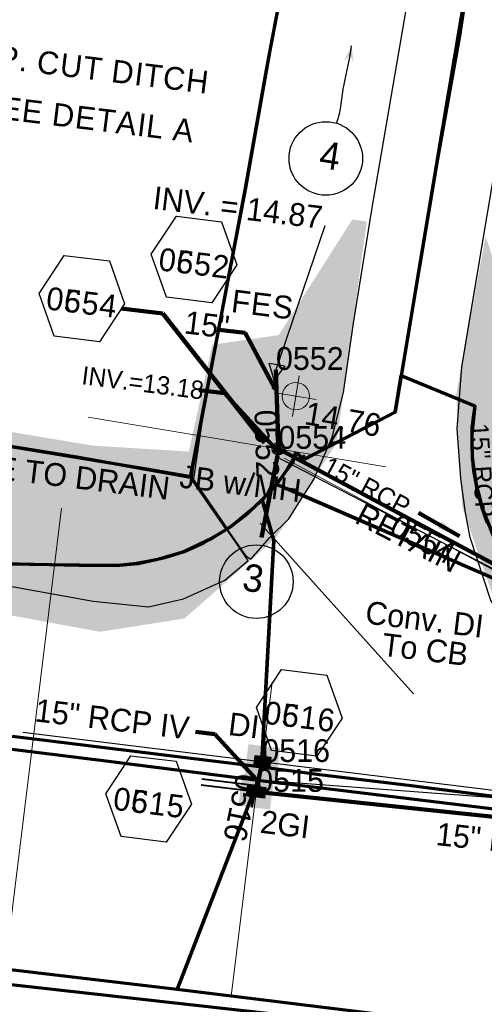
# Model space of a CAD drawing. Extents: x 1160024 to 2574774, y 200346 to 1150377.
# Tile 24 of 118: x 2482448 to 2482550, y 366023 to 366239. Entities that reach past the tile are written whole.
import ezdxf
from ezdxf.enums import TextEntityAlignment as Align

# ---------------------------------------------------------------- set-up
doc = ezdxf.new("R2010")
doc.units = 0
doc.header["$MEASUREMENT"] = 0
for name, pattern in [('DGN Style 2', [29.296317, 17.57779, -11.718527]), ('DGN Style 6', [55.721595, 0.029296, -11.718527, 20.507422, -11.718527, 0.029296, -11.718527]), ('DGN Style 7', [58.592634, 26.366685, -11.718527, 8.788895, -11.718527])]:
    doc.linetypes.add(name, pattern=pattern)
for name, color, linetype, lineweight in [('Exist Earthen Structure Ditch Cogo Point CELL', 5, 'Continuous', 13), ('Exist Plan Preparation Drainage Notes Label', 31, 'Continuous', 30), ('Exist Plan Preparation Watershed Blue', 5, 'Continuous', 30), ('Exist Structure Minor Pipes RCP 15 Inch', 30, 'Continuous', 0), ('Exist Structure Minor Pipes RCP 15 Inch Text', 30, 'Continuous', 13), ('Prop Drainage Structure Box Number Symbol CELL', 9, 'Continuous', 30), ('Prop Drainage Structure Drop Inlet Grate 2 Wide Slots and Flat Grates 840 20 CELL', 7, 'Continuous', 30), ('Prop Drainage Structure Drop Inlet Grate 2 Wide Slots and Flat Grates 840 20 Label', 9, 'Continuous', 30), ('Prop Drainage Structure Drop Inlet Grate 840 16 CELL', 7, 'Continuous', 30), ('Prop Drainage Structure Drop Inlet Grate 840 16 Label', 9, 'Continuous', 30), ('Prop Drainage Structure Flared End Section Reinforced Concrete Label', 9, 'Continuous', 30), ('Prop Drainage Structure Junction Box Convert From Drop Inlet Label', 9, 'Continuous', 30), ('Prop Drainage Structure Junction Box with Manhole CELL', 7, 'Continuous', 30), ('Prop Drainage Structure Junction Box with Manhole Label', 9, 'Continuous', 30), ('Prop Drainage Structure Outlet Flared End Section CELL', 9, 'Continuous', 30), ('Prop Drainage Structure Pipe RCP 15in Class III', 9, 'Continuous', 211), ('Prop Drainage Structure Pipe RCP 15in Class III Label', 9, 'Continuous', 30), ('Prop Drainage Structure Pipe RCP 15in Class IV', 9, 'Continuous', 211), ('Prop Drainage Structure Pipe RCP 15in Class IV Label', 9, 'Continuous', 30), ('Prop Drainage Structure Pipe Removal Label', 9, 'Continuous', 30), ('Prop Drainage Structure Plot Symbol 20 Scale', 9, 'DGN Style 2', 13), ('Prop Drainage Structure Plot Symbol 20 Scale CELL', 9, 'DGN Style 2', 13), ('Prop Drainage Structure Plot Symbol 50 Scale', 9, 'DGN Style 2', 13), ('Prop Drainage Structure Plot Symbol 50 Scale CELL', 9, 'DGN Style 2', 13), ('Prop Drainage Structure Retain Label', 9, 'Continuous', 30), ('Prop Drainage Structure Tops and Inverts LABEL', 1, 'Continuous', 30), ('Prop Earthen Structure Ditch Flow Line', 6, 'Rdy Ditch Special Prp', 30), ('Prop Plan Preparation Grade to Drain Arrows Label', 9, 'Continuous', 30), ('Prop Plan Preparation Watershed Pre Construction', 131, 'Continuous', 30)]:
    doc.layers.add(name, color=color, linetype=linetype, lineweight=lineweight)
for name, color, linetype, lineweight, plot in [('Prop Drainage Structure Flowable Fill', 101, 'Continuous', 30, False), ('Scratch_Level_5', 6, 'Continuous', 0, False), ('Scratch_Level_6', 30, 'Continuous', 0, False), ('Scratch_Level_7', 9, 'Continuous', 0, False), ('Scratch_Level_8', 171, 'Continuous', 0, False), ('Scratch_Level_9', 9, 'Continuous', 0, False)]:
    doc.layers.add(name, color=color, linetype=linetype, lineweight=lineweight, plot=plot)
doc.styles.add('Style-font000', font='font000.shx')
doc.styles.add('Style-font001', font='font001.shx')
doc.styles.add('Style-font041', font='font041.shx')
doc.styles.add('Style-GEOMETRICFUTURA_211_M_L', font='GEOMETRICFUTURA_211_M_L.shx')
doc.linetypes.add('Rdy Ditch Special Prp', pattern='A,0.55,-0.2,[22,dgnlstyle-RdylsE.shx,S=0.001111,R=0,X=0,Y=0],-0.2,0.55', length=1.5)
doc.dimstyles.new('erosion_control', dxfattribs={"dimtxt": 4.99999, "dimasz": 9.99998, "dimexe": 2.499995, "dimexo": 2.499995, "dimgap": 2.499995, "dimtad": 0, "dimtih": 1, "dimtoh": 1, "dimzin": 3, "dimdsep": 46, "dimtxsty": 'Style-GEOMETRICFUTURA_211_M_L', "dimcen": 0.09, "dimaunit": 1, "dimadec": 4, "dimazin": 3, "dimtfac": 1, "dimtofl": 0, "dimtmove": 0, "dimatfit": 1, "dimfxl": 1, "dimtzin": 3, "dimlwd": 106, "dimarcsym": 0})

# ---------------------------------------------------------------- blocks, each defined once
blk = doc.blocks.new('EXIST EARTHEN STRUCTURE DITCH COGO POINT_21')
at = {"layer": 'Exist Earthen Structure Ditch Cogo Point CELL'}
for p, q in [((0, -0.06), (0, 0.06)), ((-0.06, 0), (0.06, 0))]:
    blk.add_line(p, q, dxfattribs=at)
blk.add_circle((0, 0), 0.04, dxfattribs=at)
blk.add_point((0, 0), dxfattribs=at)
blk = doc.blocks.new('*U84')
at = {"layer": 'Exist Plan Preparation Drainage Notes Label'}
blk.add_circle((-2.02, 0), 1.993, dxfattribs=at)
blk.add_open_spline([(-0.139, -0.659), (0.522, -0.972), (1.251, -1.003), (1.947, -1.171), (2.636, -1.338), (3.313, -1.545), (4.014, -1.669)], degree=3, knots=[0, 0, 0, 0, 0.5025, 0.5025, 0.5025, 1, 1, 1, 1], dxfattribs=at)
blk.add_solid([(4.014, -1.669), (3.192, -1.207), (3.124, -1.722), (3.522, -1.565)], dxfattribs=at)
blk = doc.blocks.new('PROP DRAINAGE STRUCTURE BOX NUMBER SYMBOL_74')
at = {"layer": 'Scratch_Level_7', "flags": 128}
blk.add_lwpolyline([(-5, 8.94), (5, 8.94), (9.47, 0), (5, -8.94), (-5, -8.94), (-9.47, 0), (-5, 8.94)], dxfattribs=at)
at = {"layer": 'Scratch_Level_7', "insert": (0.23, -0.83), "char_height": 5, "attachment_point": 5, "line_spacing_factor": 0.6, "style": 'Style-GEOMETRICFUTURA_211_M_L'}
blk.add_mtext('\\T1.056;0515', dxfattribs=at)
blk = doc.blocks.new('PROP DRAINAGE STRUCTURE BOX NUMBER SYMBOL_87')
at = {"layer": 'Scratch_Level_7', "flags": 128}
blk.add_lwpolyline([(-5, 8.94), (5, 8.94), (9.47, 0), (5, -8.94), (-5, -8.94), (-9.47, 0), (-5, 8.94)], dxfattribs=at)
at = {"layer": 'Scratch_Level_7', "insert": (0.28, -0.83), "char_height": 5, "attachment_point": 5, "line_spacing_factor": 0.6, "style": 'Style-GEOMETRICFUTURA_211_M_L'}
blk.add_mtext('\\T1.056;0516', dxfattribs=at)
blk = doc.blocks.new('PROP DRAINAGE STRUCTURE BOX NUMBER SYMBOL_91')
at = {"layer": 'Scratch_Level_7', "flags": 128}
blk.add_lwpolyline([(-5, 8.94), (5, 8.94), (9.47, 0), (5, -8.94), (-5, -8.94), (-9.47, 0), (-5, 8.94)], dxfattribs=at)
at = {"layer": 'Scratch_Level_7', "insert": (0.17, -0.83), "char_height": 5, "attachment_point": 5, "line_spacing_factor": 0.6, "style": 'Style-GEOMETRICFUTURA_211_M_L'}
blk.add_mtext('\\T1.051;0552', dxfattribs=at)
blk = doc.blocks.new('PROP DRAINAGE STRUCTURE BOX NUMBER SYMBOL_93')
at = {"layer": 'Scratch_Level_7', "flags": 128}
blk.add_lwpolyline([(-5, 8.94), (5, 8.94), (9.47, 0), (5, -8.94), (-5, -8.94), (-9.47, 0), (-5, 8.94)], dxfattribs=at)
at = {"layer": 'Scratch_Level_7', "insert": (0.14, -0.83), "char_height": 5, "attachment_point": 5, "line_spacing_factor": 0.6, "style": 'Style-GEOMETRICFUTURA_211_M_L'}
blk.add_mtext('\\T1.051;0554', dxfattribs=at)
blk = doc.blocks.new('PROP DRAINAGE STRUCTURE BOX NUMBER SYMBOL_182')
at = {"layer": 'Prop Drainage Structure Box Number Symbol CELL', "flags": 128}
blk.add_lwpolyline([(-5, 8.94), (5, 8.94), (9.47, 0), (5, -8.94), (-5, -8.94), (-9.47, 0), (-5, 8.94)], dxfattribs=at)
at = {"layer": 'Prop Drainage Structure Box Number Symbol CELL', "insert": (0.14, -0.83), "char_height": 5, "attachment_point": 5, "line_spacing_factor": 0.6, "style": 'Style-GEOMETRICFUTURA_211_M_L'}
blk.add_mtext('\\T1.051;0654', dxfattribs=at)
blk = doc.blocks.new('PROP DRAINAGE STRUCTURE BOX NUMBER SYMBOL_183')
at = {"layer": 'Prop Drainage Structure Box Number Symbol CELL', "flags": 128}
blk.add_lwpolyline([(-5, 8.94), (5, 8.94), (9.47, 0), (5, -8.94), (-5, -8.94), (-9.47, 0), (-5, 8.94)], dxfattribs=at)
at = {"layer": 'Prop Drainage Structure Box Number Symbol CELL', "insert": (0.23, -0.83), "char_height": 5, "attachment_point": 5, "line_spacing_factor": 0.6, "style": 'Style-GEOMETRICFUTURA_211_M_L'}
blk.add_mtext('\\T1.056;0615', dxfattribs=at)
blk = doc.blocks.new('PROP DRAINAGE STRUCTURE BOX NUMBER SYMBOL_184')
at = {"layer": 'Prop Drainage Structure Box Number Symbol CELL', "flags": 128}
blk.add_lwpolyline([(-5, 8.94), (5, 8.94), (9.47, 0), (5, -8.94), (-5, -8.94), (-9.47, 0), (-5, 8.94)], dxfattribs=at)
at = {"layer": 'Prop Drainage Structure Box Number Symbol CELL', "insert": (0.17, -0.83), "char_height": 5, "attachment_point": 5, "line_spacing_factor": 0.6, "style": 'Style-GEOMETRICFUTURA_211_M_L'}
blk.add_mtext('\\T1.051;0652', dxfattribs=at)
blk = doc.blocks.new('PROP DRAINAGE STRUCTURE BOX NUMBER SYMBOL_185')
at = {"layer": 'Prop Drainage Structure Box Number Symbol CELL', "flags": 128}
blk.add_lwpolyline([(-5, 8.94), (5, 8.94), (9.47, 0), (5, -8.94), (-5, -8.94), (-9.47, 0), (-5, 8.94)], dxfattribs=at)
at = {"layer": 'Prop Drainage Structure Box Number Symbol CELL', "insert": (0.28, -0.83), "char_height": 5, "attachment_point": 5, "line_spacing_factor": 0.6, "style": 'Style-GEOMETRICFUTURA_211_M_L'}
blk.add_mtext('\\T1.056;0616', dxfattribs=at)
blk = doc.blocks.new('PROP DRAINAGE STRUCTURE OUTLET FLARED END SECTION_2')
at = {"layer": 'Prop Drainage Structure Outlet Flared End Section CELL', "flags": 128}
blk.add_lwpolyline([(-4.24, 0), (-2.26, 0), (1.18, 1.75), (1.18, -1.75), (-2.26, 0)], dxfattribs=at)
blk = doc.blocks.new('PROP DRAINAGE STRUCTURE JUNCTION BOX WITH MANHOLE_1')
at = {"layer": 'Prop Drainage Structure Plot Symbol 20 Scale'}
h = blk.add_hatch(color=256, dxfattribs=at)
h.paths.add_polyline_path([(-2, -2), (-2, 2), (2, 2), (2, -2)])
edge = h.paths.add_edge_path(flags=16)
edge.add_arc((0, 0), 1.5, 0, 360)
at = {"layer": 'Prop Drainage Structure Plot Symbol 50 Scale'}
h = blk.add_hatch(color=256, dxfattribs=at)
h.paths.add_polyline_path([(3.5, -3.5), (-3.5, -3.5), (-3.5, 3.5), (3.5, 3.5)])
edge = h.paths.add_edge_path(flags=16)
edge.add_arc((0, 0), 1.5, 0, 360)
at = {"layer": 'Prop Drainage Structure Junction Box with Manhole CELL', "flags": 128}
for points in [[(-1.39, 0.02), (-0.99, 0.02), (-0.99, -0.02), (-1.39, -0.02)], [(-0.71, 1.19), (-0.51, 0.85), (-0.48, 0.87), (-0.67, 1.21)], [(0.67, 1.21), (0.48, 0.87), (0.51, 0.85), (0.71, 1.19)], [(1.39, -0.02), (0.99, -0.02), (0.99, 0.02), (1.39, 0.02)], [(-0.71, -1.19), (-0.51, -0.85), (-0.48, -0.87), (-0.67, -1.21), (-0.67, -1.21)], [(0.67, -1.21), (0.48, -0.87), (0.51, -0.85), (0.71, -1.19)]]:
    blk.add_lwpolyline(points, dxfattribs=at)
at = {"layer": 'Prop Drainage Structure Junction Box with Manhole CELL'}
for radius in [1.39, 0.99, 0.953, 0.625, 0.333, 0.292, 0.0834, 0.0417]:
    blk.add_arc((0, 0), radius, 0, 360, dxfattribs=at)
blk = doc.blocks.new('PROP DRAINAGE STRUCTURE DROP INLET GRATE 2 WIDE SLOTS AND FLAT GRATES 840 20_6')
at = {"layer": 'Prop Drainage Structure Drop Inlet Grate 2 Wide Slots and Flat Grates 840 20 CELL', "flags": 128}
for points in [[(-2, 1.17), (2, 1.17), (2, -1.17), (-2, -1.17), (-2, 1.17), (-2, 1.17)], [(-1.94, 1.1), (1.94, 1.1), (1.94, -1.1), (-1.94, -1.1), (-1.94, 1.1)], [(-1.93, 1.09), (-0.01, 1.09), (-0.01, -1.09), (-1.93, -1.09), (-1.93, 1.09)], [(-1.84, 0.91), (-1.01, 0.91), (-1.01, 0.64), (-1.84, 0.64), (-1.84, 0.91)], [(-1.84, 0.52), (-1.01, 0.52), (-1.01, 0.25), (-1.84, 0.25), (-1.84, 0.52)], [(-1.84, 0.14), (-1.01, 0.14), (-1.01, -0.14), (-1.84, -0.14), (-1.84, 0.14)], [(-0.93, 0.91), (-0.09, 0.91), (-0.09, 0.64), (-0.93, 0.64), (-0.93, 0.91)], [(-0.93, 0.52), (-0.09, 0.52), (-0.09, 0.25), (-0.93, 0.25), (-0.93, 0.52)], [(-0.93, 0.14), (-0.09, 0.14), (-0.09, -0.14), (-0.93, -0.14), (-0.93, 0.14)], [(0.01, 1.09), (1.93, 1.09), (1.93, -1.09), (0.01, -1.09), (0.01, 1.09)], [(0.09, 0.91), (0.93, 0.91), (0.93, 0.64), (0.09, 0.64), (0.09, 0.91)], [(0.09, 0.52), (0.93, 0.52), (0.93, 0.25), (0.09, 0.25), (0.09, 0.52)], [(0.09, 0.14), (0.93, 0.14), (0.93, -0.14), (0.09, -0.14), (0.09, 0.14)], [(1.01, 0.91), (1.84, 0.91), (1.84, 0.64), (1.01, 0.64), (1.01, 0.91)], [(1.01, 0.52), (1.84, 0.52), (1.84, 0.25), (1.01, 0.25), (1.01, 0.52)], [(1.01, 0.14), (1.84, 0.14), (1.84, -0.14), (1.01, -0.14), (1.01, 0.14)], [(-1.84, -0.25), (-1.01, -0.25), (-1.01, -0.52), (-1.84, -0.52), (-1.84, -0.25)], [(-1.84, -0.64), (-1.01, -0.64), (-1.01, -0.91), (-1.84, -0.91), (-1.84, -0.64)], [(-0.93, -0.25), (-0.09, -0.25), (-0.09, -0.52), (-0.93, -0.52), (-0.93, -0.25)], [(-0.93, -0.64), (-0.09, -0.64), (-0.09, -0.91), (-0.93, -0.91), (-0.93, -0.64)], [(0.09, -0.25), (0.93, -0.25), (0.93, -0.52), (0.09, -0.52), (0.09, -0.25)], [(0.09, -0.64), (0.93, -0.64), (0.93, -0.91), (0.09, -0.91), (0.09, -0.64)], [(1.01, -0.25), (1.84, -0.25), (1.84, -0.52), (1.01, -0.52), (1.01, -0.25)], [(1.01, -0.64), (1.84, -0.64), (1.84, -0.91), (1.01, -0.91), (1.01, -0.64)]]:
    blk.add_lwpolyline(points, dxfattribs=at)
at = {"layer": 'Prop Drainage Structure Plot Symbol 20 Scale CELL', "extrusion": (0, 0, -1)}
blk.add_solid([(2, 2), (-2, 2), (2, -2), (-2, -2)], dxfattribs=at)
at = {"layer": 'Prop Drainage Structure Plot Symbol 50 Scale CELL', "extrusion": (0, 0, -1)}
blk.add_solid([(3.5, 3.5), (-3.5, 3.5), (3.5, -3.5), (-3.5, -3.5)], dxfattribs=at)
blk = doc.blocks.new('PROP DRAINAGE STRUCTURE DROP INLET GRATE 840 16_14')
at = {"layer": 'Prop Drainage Structure Drop Inlet Grate 840 16 CELL', "color": 7, "flags": 128}
for points in [[(-1.75, 1.25), (1.75, 1.25), (1.75, -1.25), (-1.75, -1.25), (-1.75, -1.25), (-1.75, 1.25)], [(-1.67, 1.17), (1.67, 1.17), (1.67, -1.17), (-1.67, -1.17), (-1.67, -1.17), (-1.67, 1.17)], [(0, -1.16), (0, 1.16), (1.66, 1.16), (1.66, -1.16), (-1.66, -1.16), (-1.66, 1.16), (0, 1.16)], [(-1.52, 1.03), (-0.13, 1.03), (-0.13, 0.87), (-1.52, 0.87), (-1.52, 1.03)], [(-1.52, 0.77), (-0.13, 0.77), (-0.13, 0.6), (-1.52, 0.6), (-1.52, 0.77)], [(-1.52, 0.5), (-0.13, 0.5), (-0.13, 0.34), (-1.52, 0.34), (-1.52, 0.5)], [(-1.52, 0.24), (-0.13, 0.24), (-0.13, 0.07), (-1.52, 0.07), (-1.52, 0.24)], [(0.12, 1.03), (1.52, 1.03), (1.52, 0.87), (0.12, 0.87), (0.12, 1.03)], [(0.12, 0.77), (1.52, 0.77), (1.52, 0.6), (0.12, 0.6), (0.12, 0.77)], [(0.12, 0.5), (1.52, 0.5), (1.52, 0.34), (0.12, 0.34), (0.12, 0.5)], [(0.12, 0.24), (1.52, 0.24), (1.52, 0.07), (0.12, 0.07), (0.12, 0.24)], [(-1.52, -0.03), (-0.13, -0.03), (-0.13, -0.2), (-1.52, -0.2), (-1.52, -0.03)], [(-1.52, -0.29), (-0.13, -0.29), (-0.13, -0.46), (-1.52, -0.46), (-1.52, -0.29)], [(-1.52, -0.56), (-0.13, -0.56), (-0.13, -0.73), (-1.52, -0.73), (-1.52, -0.56)], [(-1.52, -0.83), (-0.13, -0.83), (-0.13, -1.03), (-1.52, -1.03), (-1.52, -0.83), (-1.52, -0.83)], [(0.12, -0.03), (1.52, -0.03), (1.52, -0.2), (0.12, -0.2), (0.12, -0.03)], [(0.12, -0.29), (1.52, -0.29), (1.52, -0.46), (0.12, -0.46), (0.12, -0.29)], [(0.12, -0.56), (1.52, -0.56), (1.52, -0.73), (0.12, -0.73), (0.12, -0.56)], [(0.12, -0.83), (1.52, -0.83), (1.52, -1.03), (0.12, -1.03), (0.12, -0.83), (0.12, -0.83)]]:
    blk.add_lwpolyline(points, dxfattribs=at)
at = {"layer": 'Prop Drainage Structure Plot Symbol 20 Scale', "extrusion": (0, 0, -1)}
blk.add_solid([(2, 2), (-2, 2), (2, -2), (-2, -2)], dxfattribs=at)
at = {"layer": 'Prop Drainage Structure Plot Symbol 50 Scale', "extrusion": (0, 0, -1)}
blk.add_solid([(3.5, 3.5), (-3.5, 3.5), (3.5, -3.5), (-3.5, -3.5)], dxfattribs=at)

msp = doc.modelspace()

# ---------------------------------------------------------------- hatches: boundary and pattern name
at = {"layer": 'Scratch_Level_6'}
for points in [[(2482465.22, 366104.27), (2482407.31, 366114.97), (2482227.83, 366145.19), (2482227.66, 366149.12), (2482254.65, 366156.86), (2482346.93, 366139.97), (2482367.54, 366151.43), (2482404.56, 366148.18), (2482419.42, 366152.53), (2482463.73, 366145.13), (2482484.73, 366143.84), (2482489.89, 366167.29), (2482504.47, 366169.4), (2482520.6, 366194.75), (2482523.81, 366194.35), (2482517.17, 366145.71), (2482503.87, 366124.89), (2482483.8, 366107.19)], [(2482790.89, 366064.07), (2482663.29, 366076.09), (2482572.65, 366092.23), (2482552.75, 366108.56), (2482544.74, 366131.67), (2482543.44, 366156.35), (2482549.89, 366191.13), (2482560.1, 366159.5), (2482572.77, 366139.07), (2482577.62, 366131.24), (2482732.75, 366104.64), (2482751.63, 366079.97), (2482756.61, 366073.45), (2482802.97, 366072.35), (2482881.71, 366082.07), (2482880.46, 366078), (2482847.82, 366068.35)]]:
    msp.add_hatch(color=256, dxfattribs=at).paths.add_polyline_path(points)

# ---------------------------------------------------------------- linework, layer by layer
msp.add_line((2482673.08, 366054.51), (2482448.27, 366082.17))
at = {"layer": 'Exist Plan Preparation Drainage Notes Label'}
msp.add_circle((2482499.57, 366115.28), 8.07, dxfattribs=at)
at = {"layer": 'Exist Plan Preparation Watershed Blue', "color": 5, "linetype": 'Continuous', "lineweight": 70, "flags": 128}
for points in [[(2482314.14, 366283.62), (2482311.05, 366279.9), (2482302.02, 366227.76), (2482305.94, 366227.08), (2482321.21, 366228.73), (2482349.58, 366225.88), (2482381.04, 366192.98), (2482406.1, 366151.36), (2482460.16, 366142.7), (2482485.14, 366138.23), (2482497.23, 366201.69), (2482502.55, 366231.5), (2482513.88, 366291.18), (2482521.94, 366338.37), (2482364.13, 366312.74), (2482323, 366321.52), (2482314.14, 366283.62)], [(2482531.36, 366160.53), (2482547.49, 366153.9), (2482546.86, 366147.49), (2482546.97, 366142.35), (2482547.78, 366136.64), (2482549.27, 366131), (2482552, 366124.33), (2482555.71, 366118.18), (2482558.16, 366114.97), (2482556.5, 366113.84), (2482503.97, 366136.59), (2482506.44, 366140.08), (2482507.61, 366141.5), (2482508.15, 366143.59), (2482510.23, 366142.17), (2482530, 366152.45), (2482531.36, 366160.53)], [(2482485.15, 366138.26), (2482475, 366140.05), (2482406.1, 366151.36), (2482405.54, 366150.14), (2482407.38, 366142), (2482409.5, 366133.1), (2482410.75, 366130.78), (2482414.99, 366125.53), (2482420.33, 366121.86), (2482427.76, 366119.62), (2482460.64, 366118.89), (2482468.81, 366118.83), (2482473.64, 366119.24), (2482479.47, 366120.59), (2482483.69, 366121.9), (2482485.68, 366122.79), (2482487.94, 366123.81), (2482493.07, 366126.8), (2482485.15, 366138.26)], [(2482499.98, 366071.7), (2482482.15, 366025.78), (2482293.49, 366048), (2482315.02, 366091.07), (2482315.98, 366093.89), (2482350.74, 366089.81), (2482395.07, 366084.67), (2482429.83, 366080.51), (2482468.83, 366075.66), (2482499.98, 366071.7)], [(2482482.15, 366025.78), (2482499.98, 366071.7), (2482505.01, 366071.08), (2482509.58, 366070.51), (2482634.84, 366055.33), (2482659.23, 366052.34), (2482642.88, 366006), (2482482.15, 366025.78)], [(2482738.83, 365966.99), (2482740.17, 365977.85), (2482734.42, 365994.5), (2482388.73, 366033.13), (2482320.39, 366041.03), (2482173.2, 366058.7), (2482122.52, 366065.32), (2482120.38, 366039.51), (2482118.36, 366011.95), (2482417.09, 365978.61), (2482517.08, 365966.77), (2482726.79, 365941.27), (2482737, 365952.17), (2482738.83, 365966.99)]]:
    msp.add_lwpolyline(points, close=True, dxfattribs=at)
for points in [[(2482547.06, 366254.52), (2482539.14, 366207.06), (2482530, 366152.45), (2482509.92, 366142.06), (2482509.98, 366142.85), (2482509.7, 366142.39), (2482508.97, 366143.02), (2482508.43, 366143.47), (2482507.8, 366142.48), (2482506.11, 366139.59), (2482505.05, 366138.11), (2482503.26, 366135.82), (2482499.9, 366132.38), (2482497.85, 366130.4), (2482497.24, 366129.87), (2482495.46, 366128.5), (2482493.08, 366126.8), (2482485.15, 366138.25), (2482497.21, 366201.63), (2482497.21, 366201.63), (2482501.86, 366227.96), (2482502.54, 366231.47), (2482511.1, 366276.32)], [(2482547.06, 366254.57), (2482544.13, 366235.08), (2482539.31, 366208.09), (2482531.36, 366160.53), (2482547.49, 366153.9), (2482547.49, 366153.9), (2482547.12, 366151.32), (2482546.89, 366148.67), (2482546.83, 366145.14), (2482546.93, 366142.96), (2482547.1, 366141.02), (2482547.31, 366139.17), (2482547.57, 366137.69), (2482548.07, 366135.12), (2482549.04, 366131.57), (2482550.26, 366128.17)], [(2482556.5, 366113.84), (2482509.62, 366134.28), (2482503.91, 366136.63), (2482502.96, 366135.53), (2482500.84, 366133.27), (2482503.38, 366124.28), (2482500.83, 366077.22), (2482499.58, 366074.77), (2482513.39, 366072.98), (2482533.53, 366070.51), (2482552.86, 366068.07)], [(2482445.95, 366081.38), (2482466.79, 366078.8), (2482488.74, 366076.1), (2482499.58, 366074.77), (2482500.83, 366077.22), (2482503.38, 366124.28), (2482503.38, 366124.28), (2482500.84, 366133.27), (2482499.03, 366131.46), (2482493.96, 366127.34), (2482491.88, 366126.09), (2482489.82, 366124.78), (2482487.03, 366123.42), (2482483.64, 366121.86), (2482477.61, 366120.1), (2482473.27, 366119.28), (2482469.12, 366118.81), (2482460.74, 366118.9), (2482459.58, 366118.92), (2482429.89, 366119.36)]]:
    msp.add_lwpolyline(points, dxfattribs=at)
at = {"layer": 'Exist Structure Minor Pipes RCP 15 Inch'}
msp.add_line((2482505.69, 366142.35), (2482555.61, 366115.65), dxfattribs=at)
at = {"layer": 'Prop Drainage Structure Flowable Fill'}
msp.add_line((2482503.64, 366142.88), (2482557.13, 366115.19), dxfattribs=at)
at = {"layer": 'Prop Drainage Structure Pipe RCP 15in Class III'}
msp.add_line((2482503.86, 366161.76), (2482504.39, 366144.44), dxfattribs=at)
at = {"layer": 'Prop Drainage Structure Pipe RCP 15in Class IV'}
for p, q in [((2482500.87, 366075.7), (2482499.52, 366069.15)), ((2482499.52, 366069.15), (2482660.65, 366052.18))]:
    msp.add_line(p, q, dxfattribs=at)
at = {"layer": 'Prop Earthen Structure Ditch Flow Line', "ltscale": 50}
msp.add_line((2482514.63, 366193.42), (2482503.86, 366161.76), dxfattribs=at)
at = {"layer": 'Prop Plan Preparation Watershed Pre Construction', "color": 200, "flags": 128}
for points in [[(2482508.44, 366262.52), (2482502.48, 366230.48), (2482494.89, 366188.6), (2482488.69, 366157.55), (2482485.71, 366137.44), (2482485.71, 366137.44), (2482497.2, 366121.02), (2482498.33, 366120.2), (2482502.5, 366125), (2482506.7, 366129.08), (2482509.07, 366132.79), (2482512.17, 366137.67), (2482516.23, 366147), (2482518.69, 366156.82), (2482520.91, 366172.04), (2482525, 366197.32), (2482547.43, 366328.26)], [(2482605.4, 366312.24), (2482575.06, 366128.9), (2482591.4, 366126.2), (2482592.14, 366125.02), (2482589.99, 366108.98), (2482589.54, 366105.65), (2482590.62, 366100.95), (2482589.67, 366098.37), (2482586.54, 366094.36), (2482586.54, 366094.36), (2482584.57, 366092.73), (2482580.16, 366091.3), (2482572.82, 366092.8), (2482561.91, 366098.26), (2482557.06, 366102.55), (2482551.01, 366111.15), (2482546.53, 366124.99), (2482545.46, 366130.42), (2482544.43, 366137.93), (2482543.68, 366148.8), (2482544.65, 366162.44), (2482567.55, 366299.36)], [(2482744, 366067.97), (2482710.59, 366053.57), (2482629.13, 366062.06), (2482499.98, 366071.7), (2482482.15, 366025.78), (2482642.88, 366006), (2482642.9, 366006), (2482797.14, 365987.03)]]:
    msp.add_lwpolyline(points, dxfattribs=at)
for points in [[(2482405.21, 366150.6), (2482405.32, 366141.99), (2482407.99, 366130.92), (2482413.29, 366122.3), (2482414.96, 366119.58), (2482428.01, 366117.45), (2482463.71, 366111.02), (2482475.92, 366109.79), (2482483.57, 366111.54), (2482492.66, 366115.62), (2482497.73, 366119.93), (2482485.15, 366138.26), (2482406.1, 366151.36), (2482405.21, 366150.6)], [(2482122.74, 366066.82), (2482118.36, 366011.95), (2482871.97, 365923.41), (2482842.89, 365880.62), (2483010.79, 365865.86), (2483048.19, 365861.65), (2483192.34, 365847.94), (2483296.51, 365836.9), (2483403.77, 365823.28), (2483605.26, 365797.14), (2483756.63, 365775.55), (2483838.82, 365763.53), (2483952.78, 365744.85), (2484040.14, 365724.59), (2484096.61, 365715.8), (2484109.76, 365800.29), (2483919.06, 365832.3), (2483715.34, 365866), (2483439.35, 365907.02), (2483368.5, 365916.45), (2482482.15, 366025.78), (2482293.49, 366048), (2482122.74, 366066.82)]]:
    msp.add_lwpolyline(points, close=True, dxfattribs=at)
at = {"layer": 'Scratch_Level_5'}
for p, q in [((2482462.61, 366151.42), (2482528.02, 366140.49)), ((2482456.8, 366131.4), (2482441.08, 366003.63)), ((2482534.04, 366090.64), (2482500.43, 366128.14)), ((2482500.56, 366073.14), (2482503.03, 366093.23)), ((2482499.86, 366071.96), (2482494, 366024.32))]:
    msp.add_line(p, q, dxfattribs=at)
at = {"layer": 'Scratch_Level_5', "lineweight": 40}
for p, q in [((2482499.68, 366070.47), (2482487.61, 366071.96)), ((2482499.52, 366069.15), (2482487.44, 366070.64))]:
    msp.add_line(p, q, dxfattribs=at)
at = {"layer": 'Scratch_Level_9', "lineweight": 120}
msp.add_line((2482504.39, 366144.44), (2482557.16, 366116.24), dxfattribs=at)

# ---------------------------------------------------------------- block references
at = {"layer": 'Exist Earthen Structure Ditch Cogo Point CELL', "xscale": 75, "yscale": 75, "zscale": 75, "rotation": 350.2385460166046}
msp.add_blockref('EXIST EARTHEN STRUCTURE DITCH COGO POINT_21', (2482508.23, 366156), dxfattribs=at)
at = {"layer": 'Exist Plan Preparation Drainage Notes Label', "xscale": 4.049999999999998, "yscale": 4.049999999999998, "zscale": 4.049999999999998, "rotation": 92.54085374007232}
msp.add_blockref('*U84', (2482514.44, 366216.35), dxfattribs=at)
at = {"layer": 'Prop Drainage Structure Box Number Symbol CELL', "rotation": 353.0022961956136}
for name, p in [('PROP DRAINAGE STRUCTURE BOX NUMBER SYMBOL_184', (2482485.89, 366185.99)), ('PROP DRAINAGE STRUCTURE BOX NUMBER SYMBOL_182', (2482461.25, 366177.41)), ('PROP DRAINAGE STRUCTURE BOX NUMBER SYMBOL_185', (2482508.97, 366086.48)), ('PROP DRAINAGE STRUCTURE BOX NUMBER SYMBOL_183', (2482475.91, 366067.58))]:
    msp.add_blockref(name, p, dxfattribs=at)
at = {"layer": 'Prop Drainage Structure Junction Box with Manhole CELL', "color": 5, "linetype": 'DGN Style 6', "lineweight": 140, "rotation": 85}
msp.add_blockref('PROP DRAINAGE STRUCTURE JUNCTION BOX WITH MANHOLE_1', (2482504.39, 366144.44), dxfattribs=at)
at = {"layer": 'Prop Drainage Structure Outlet Flared End Section CELL', "color": 1, "linetype": 'DGN Style 7', "lineweight": 70, "rotation": 80}
msp.add_blockref('PROP DRAINAGE STRUCTURE OUTLET FLARED END SECTION_2', (2482503.86, 366161.76), dxfattribs=at)
at = {"layer": 'Prop Drainage Structure Plot Symbol 50 Scale', "rotation": 352.9856970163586}
msp.add_blockref('PROP DRAINAGE STRUCTURE DROP INLET GRATE 840 16_14', (2482500.87, 366075.7), dxfattribs=at)
at = {"layer": 'Prop Drainage Structure Plot Symbol 50 Scale CELL', "rotation": 352.9856970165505}
msp.add_blockref('PROP DRAINAGE STRUCTURE DROP INLET GRATE 2 WIDE SLOTS AND FLAT GRATES 840 20_6', (2482499.52, 366069.15), dxfattribs=at)
at = {"layer": 'Scratch_Level_7', "rotation": 353.0022961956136}
for name, p in [('PROP DRAINAGE STRUCTURE BOX NUMBER SYMBOL_91', (2482485.89, 366185.99)), ('PROP DRAINAGE STRUCTURE BOX NUMBER SYMBOL_93', (2482461.25, 366177.41)), ('PROP DRAINAGE STRUCTURE BOX NUMBER SYMBOL_87', (2482508.97, 366086.48)), ('PROP DRAINAGE STRUCTURE BOX NUMBER SYMBOL_74', (2482475.91, 366067.58))]:
    msp.add_blockref(name, p, dxfattribs=at)

# ---------------------------------------------------------------- texts
at = {"layer": 'Exist Earthen Structure Ditch Cogo Point CELL', "style": 'Style-GEOMETRICFUTURA_211_M_L'}
msp.add_text('14.76', height=5, rotation=350.2385, dxfattribs=at).set_placement((2482510.77, 366154.8), align=Align.TOP_LEFT)
at = {"layer": 'Exist Plan Preparation Drainage Notes Label', "style": 'Style-font000'}
for s, p in [('4', (2482513.1, 366206.18)), ('3', (2482496.23, 366113.42))]:
    msp.add_text(s, height=6, rotation=351.288, dxfattribs=at).set_placement(p)
at = {"layer": 'Exist Structure Minor Pipes RCP 15 Inch Text', "style": 'Style-font001'}
for s, rotation, p in [('INV.=13.18', 352.7926, (2482474.65, 366158.93)), ('15" RCP', 273.7473, (2482549.15, 366139.74)), ('15" RCP', 331.8553, (2482523.79, 366136.24))]:
    msp.add_text(s, height=4, rotation=rotation, dxfattribs=at).set_placement(p, align=Align.MIDDLE_CENTER)
at = {"layer": 'Prop Drainage Structure Drop Inlet Grate 2 Wide Slots and Flat Grates 840 20 Label', "style": 'Style-GEOMETRICFUTURA_211_M_L'}
msp.add_text('2GI', height=5, rotation=353.0023, dxfattribs=at).set_placement((2482505.88, 366062.01), align=Align.MIDDLE_CENTER)
at = {"layer": 'Prop Drainage Structure Drop Inlet Grate 840 16 Label', "style": 'Style-GEOMETRICFUTURA_211_M_L'}
msp.add_text('DI', height=5, rotation=353.0023, dxfattribs=at).set_placement((2482496.84, 366083.73), align=Align.MIDDLE_CENTER)
at = {"layer": 'Prop Drainage Structure Flared End Section Reinforced Concrete Label', "insert": (2482501, 366176.08), "char_height": 5, "attachment_point": 5, "rotation": 353.0023, "line_spacing_factor": 0.6, "style": 'Style-GEOMETRICFUTURA_211_M_L'}
msp.add_mtext('\\T1.058;FES', dxfattribs=at)
at = {"layer": 'Prop Drainage Structure Junction Box Convert From Drop Inlet Label', "insert": (2482536.09, 366103.73), "char_height": 5, "attachment_point": 5, "rotation": 353.0023, "line_spacing_factor": 0.786545, "style": 'Style-GEOMETRICFUTURA_211_M_L'}
msp.add_mtext('Conv. DI\\P To CB', dxfattribs=at)
at = {"layer": 'Prop Drainage Structure Junction Box with Manhole Label', "style": 'Style-GEOMETRICFUTURA_211_M_L'}
msp.add_text('JB w/MH', height=5, rotation=353.0023, dxfattribs=at).set_placement((2482496.09, 366136.82), align=Align.MIDDLE_CENTER)
at = {"layer": 'Prop Drainage Structure Pipe RCP 15in Class III Label', "style": 'Style-GEOMETRICFUTURA_211_M_L'}
msp.add_text('15" RCP IV', height=5, rotation=353.255, dxfattribs=at).set_placement((2482467.91, 366085.12), align=Align.MIDDLE_CENTER)
at = {"layer": 'Prop Drainage Structure Pipe RCP 15in Class IV Label', "style": 'Style-GEOMETRICFUTURA_211_M_L'}
msp.add_text('15" RCP-IV ', height=5, rotation=353.9865, dxfattribs=at).set_placement((2482557.07, 366058.06), align=Align.MIDDLE_CENTER)
at = {"layer": 'Prop Drainage Structure Pipe Removal Label', "insert": (2482484.15, 366174.76), "char_height": 5, "attachment_point": 1, "rotation": 353.0023, "line_spacing_factor": 1.32, "style": 'Style-GEOMETRICFUTURA_211_M_L'}
msp.add_mtext('15"', dxfattribs=at)
at = {"layer": 'Prop Drainage Structure Retain Label', "style": 'Style-GEOMETRICFUTURA_211_M_L'}
msp.add_text('RETAIN', height=5, rotation=332.6222, dxfattribs=at).set_placement((2482534.06, 366127.13), align=Align.TOP_CENTER)
at = {"layer": 'Prop Drainage Structure Tops and Inverts LABEL', "insert": (2482477.26, 366202.09), "char_height": 5, "attachment_point": 1, "rotation": 353.2393, "line_spacing_factor": 0.6, "style": 'Style-GEOMETRICFUTURA_211_M_L'}
msp.add_mtext('INV. = 14.87', dxfattribs=at)
at = {"layer": 'Prop Earthen Structure Ditch Flow Line', "insert": (2482463.07, 366222.45), "char_height": 5, "attachment_point": 5, "rotation": 353.0023, "line_spacing_factor": 1.320001, "style": 'Style-GEOMETRICFUTURA_211_M_L'}
msp.add_mtext('\\T1.057;SP. CUT DITCH\\PSEE DETAIL A', dxfattribs=at)
at = {"layer": 'Prop Plan Preparation Grade to Drain Arrows Label', "style": 'Style-GEOMETRICFUTURA_211_M_L'}
msp.add_text('GRADE TO DRAIN', height=5, rotation=353.0023, dxfattribs=at).set_placement((2482451.93, 366139.23), align=Align.MIDDLE_CENTER)
at = {"layer": 'Scratch_Level_8', "linetype": 'Continuous', "style": 'Style-font041'}
for s, p in [('0552', (2482503.86, 366166.76)), ('0554', (2482504.39, 366149.44)), ('0516', (2482500.87, 366080.7)), ('0515', (2482499.52, 366074.15))]:
    msp.add_text(s, height=5, dxfattribs=at).set_placement(p, align=Align.TOP_LEFT)
at = {"layer": 'Scratch_Level_8', "linetype": 'Continuous', "lineweight": 30, "style": 'Style-font041'}
for s, rotation, p in [('0552', 271.7482, (2482504.13, 366153.1)), ('0554', 331.8864, (2482530.78, 366130.34)), ('0516', 258.301, (2482500.19, 366072.42))]:
    msp.add_text(s, height=5, rotation=rotation, dxfattribs=at).set_placement(p, align=Align.TOP_LEFT)

# ---------------------------------------------------------------- leaders
at = {"layer": 'Exist Plan Preparation Drainage Notes Label'}
for points, override in [([(2482504.21, 366142.87), (2482500.66, 366124.99)], {"dimtxt": 4, "dimasz": 8, "dimgap": 0, "dimtxsty": 'Style-font001', "dimlwd": 65534}), ([(2482544.13, 366125.29), (2482535.14, 366130.36)], {"dimtxt": 5, "dimasz": 5, "dimgap": 0, "dimlwd": 65534})]:
    msp.add_leader(points, dimstyle='erosion_control', override=override, dxfattribs=at)
at = {"layer": 'Exist Structure Minor Pipes RCP 15 Inch Text'}
msp.add_leader([(2482504.85, 366143.26), (2482492.59, 366156.65), (2482487.01, 366157.33)], dimstyle='erosion_control', override={"dimtxt": 5, "dimasz": 5, "dimgap": 0, "dimlwd": 65534}, dxfattribs=at)
at = {"layer": 'Prop Drainage Structure Pipe Removal Label'}
for points in [[(2482501.35, 366145.74), (2482479.03, 366174.11), (2482469.88, 366175.24)], [(2482503.66, 366157.52), (2482497.12, 366169.88), (2482491.36, 366170.58)], [(2482499.63, 366071.88), (2482490.48, 366081.77), (2482486.2, 366082.29)]]:
    msp.add_leader(points, dimstyle='erosion_control', override={"dimtxt": 5, "dimasz": 5, "dimgap": 0, "dimlwd": 65534}, dxfattribs=at)

doc.saveas('drawing.dxf')
